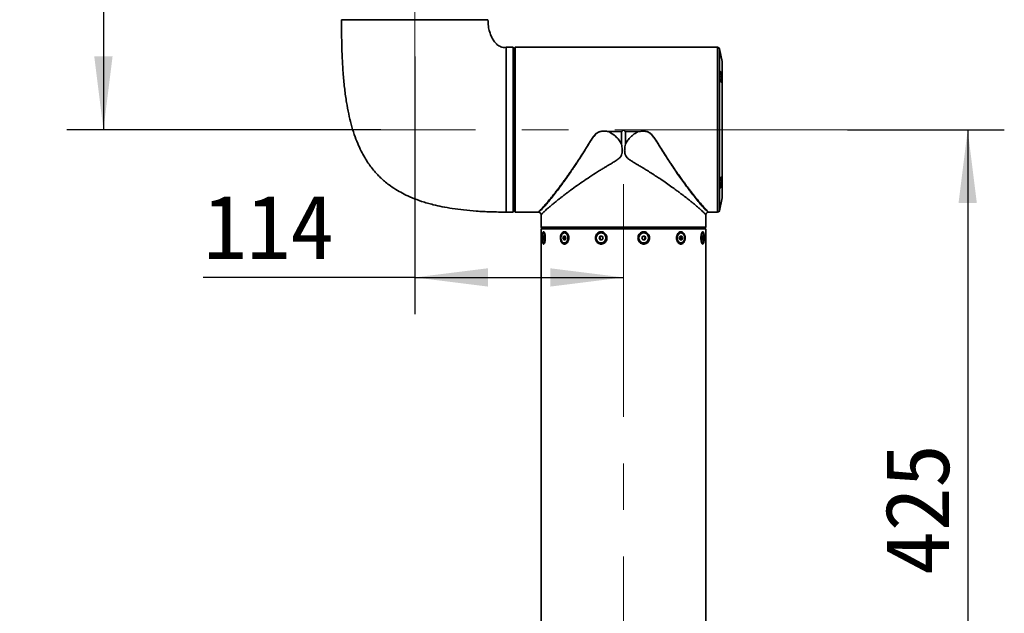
# Model space of a CAD drawing. Header units: millimetres. Extents: x -55 to 731, y 0 to 297.
# Tile 10 of 17: x 194 to 248, y 176 to 208. Entities that reach past the tile are written whole.
import ezdxf

# ---------------------------------------------------------------- set-up
doc = ezdxf.new("R2010")
doc.units = ezdxf.units.MM
doc.linetypes.add('CENTERX2', pattern=[20.32, 12.7, -2.54, 2.54, -2.54])
doc.layers.add('中心线层', color=6, linetype='CENTERX2', lineweight=25)
doc.layers.add('标注层', color=150, linetype='Continuous')
doc.styles.add('SLDTEXTSTYLE1', font='仿宋_GB2312')
doc.dimstyles.new('SLDDIMSTYLE1', dxfattribs={"dimtxt": 3.5, "dimasz": 4, "dimexe": 0, "dimexo": 0.0625, "dimgap": 0.875, "dimtad": 2, "dimlfac": 10, "dimrnd": 1e-09, "dimzin": 12, "dimdsep": 46, "dimtxsty": 'SLDTEXTSTYLE1', "dimsah": 1, "dimcen": 0.09, "dimadec": 0, "dimazin": 3, "dimtfac": 1, "dimtdec": 3, "dimtofl": 0, "dimtmove": 0, "dimatfit": 3, "dimfxl": 0, "dimfrac": 2, "dimtolj": 1, "dimtzin": 12, "dimarcsym": 0})

# ---------------------------------------------------------------- blocks, each defined once
blk = doc.blocks.new('_D_2')
at = {"layer": '标注层'}
for p, q in [((215.618, 206.287), (215.618, 192.221)), ((215.618, 194.221), (204.064, 194.221)), ((215.618, 194.221), (227.018, 194.221))]:
    blk.add_line(p, q, dxfattribs=at)
for points in [[(215.618, 194.221), (219.618, 193.721), (219.618, 194.721)], [(227.018, 194.221), (223.018, 194.721), (223.018, 193.721)]]:
    blk.add_solid(points, dxfattribs=at)
at = {"layer": '标注层', "insert": (204.064, 198.733), "char_height": 3.5, "attachment_point": 1, "style": 'SLDTEXTSTYLE1'}
blk.add_mtext('114', dxfattribs=at)
blk = doc.blocks.new('_D_3')
at = {"layer": '标注层'}
for p, q in [((239.25, 202.287), (247.818, 202.287)), ((245.818, 202.287), (245.818, 159.787)), ((239.25, 159.787), (247.818, 159.787))]:
    blk.add_line(p, q, dxfattribs=at)
for points in [[(245.818, 202.287), (245.318, 198.287), (246.318, 198.287)], [(245.818, 159.787), (246.318, 163.787), (245.318, 163.787)]]:
    blk.add_solid(points, dxfattribs=at)
at = {"layer": '标注层', "insert": (241.306, 177.982), "char_height": 3.5, "attachment_point": 1, "rotation": 90, "style": 'SLDTEXTSTYLE1'}
blk.add_mtext('425', dxfattribs=at)
blk = doc.blocks.new('_D_4')
at = {"layer": '标注层'}
for p, q in [((204.546, 241.787), (196.616, 241.787)), ((198.616, 241.787), (198.616, 202.287)), ((213.761, 202.287), (196.616, 202.287))]:
    blk.add_line(p, q, dxfattribs=at)
for points in [[(198.616, 241.787), (198.116, 237.787), (199.116, 237.787)], [(198.616, 202.287), (199.116, 206.287), (198.116, 206.287)]]:
    blk.add_solid(points, dxfattribs=at)
at = {"layer": '标注层', "insert": (194.104, 218.982), "char_height": 3.5, "attachment_point": 1, "rotation": 90, "style": 'SLDTEXTSTYLE1'}
blk.add_mtext('395', dxfattribs=at)

msp = doc.modelspace()

# ---------------------------------------------------------------- linework, layer by layer
at = {"color": 7, "linetype": 'Continuous', "lineweight": 35}
for p, q in [((211.6182, 208.2881), (211.6182, 208.2871)), ((211.6182, 208.2881), (219.6182, 208.2881)), ((211.6182, 208.2871), (219.6182, 208.2871)), ((219.6182, 208.2871), (219.6182, 208.2881)), ((220.6182, 206.786), (220.5982, 206.783)), ((220.9982, 206.786), (220.6182, 206.786)), ((220.9982, 197.7871), (220.9982, 206.786)), ((221.0282, 206.5871), (220.9982, 206.5871)), ((221.0282, 206.7162), (221.0282, 197.8579)), ((221.0982, 206.786), (221.0982, 197.7882)), ((221.0982, 206.786), (221.4282, 206.786)), ((232.1582, 206.7871), (221.4282, 206.7871)), ((221.4282, 206.7871), (221.4282, 206.786)), ((232.4147, 206.0027), (232.2558, 206.709)), ((232.4171, 198.5934), (232.4171, 205.9808)), ((226.9143, 202.1821), (226.2117, 202.1821)), ((226.2119, 202.1843), (226.9154, 202.1843)), ((226.9143, 201.4995), (226.9143, 202.1821)), ((227.1211, 202.1843), (227.8245, 202.1843)), ((227.1222, 202.1821), (227.1222, 201.4995)), ((227.8247, 202.1821), (227.1222, 202.1821)), ((232.2558, 197.8651), (232.4147, 198.5714)), ((220.9982, 197.9871), (221.0282, 197.9871)), ((220.6182, 197.7871), (220.9982, 197.7871)), ((221.4282, 197.7882), (221.0982, 197.7882)), ((221.4282, 197.7882), (221.4282, 197.7871)), ((221.4282, 197.7871), (222.3758, 197.7871)), ((222.5182, 197.6364), (222.5182, 196.9571)), ((231.5182, 197.3071), (231.5182, 197.6364)), ((231.6607, 197.7871), (232.1582, 197.7871)), ((222.5182, 196.9571), (222.5682, 196.9071)), ((222.5182, 196.9571), (231.5171, 196.9571)), ((222.5182, 196.8771), (222.5182, 165.1971)), ((231.5182, 196.8771), (222.5182, 196.8771)), ((231.4672, 196.9071), (222.5682, 196.9071)), ((222.9182, 196.9071), (222.9182, 196.8771)), ((231.1182, 196.8771), (231.1182, 196.9071)), ((231.4982, 196.9382), (231.4672, 196.9071)), ((231.5171, 197.3071), (231.5182, 197.3071)), ((231.5171, 197.3071), (231.5171, 196.9571)), ((231.5182, 165.1971), (231.5182, 196.8771)), ((222.6429, 196.4771), (222.6286, 196.3771)), ((222.6286, 196.3771), (222.6429, 196.2771)), ((222.6286, 196.3771), (222.6856, 196.3771)), ((222.6713, 196.4771), (222.6429, 196.4771)), ((222.7143, 196.6541), (222.6571, 196.6541)), ((222.6856, 196.3771), (222.6713, 196.4771)), ((222.6713, 196.2771), (222.6856, 196.3771)), ((223.7557, 196.4771), (223.7154, 196.3771)), ((223.7154, 196.3771), (223.7557, 196.2771)), ((223.7154, 196.3771), (223.7942, 196.3771)), ((223.8363, 196.4771), (223.7557, 196.4771)), ((223.7942, 196.3771), (223.8143, 196.4271)), ((223.8143, 196.3271), (223.7942, 196.3771)), ((223.8383, 196.6541), (223.796, 196.6541)), ((223.8143, 196.4271), (223.8345, 196.4771)), ((223.8345, 196.2771), (223.8143, 196.3271)), ((223.8766, 196.3771), (223.8363, 196.4771)), ((223.8363, 196.2771), (223.8766, 196.3771)), ((225.7428, 196.4771), (225.6872, 196.3771)), ((225.6872, 196.3771), (225.7428, 196.2771)), ((225.6872, 196.3771), (225.717, 196.3771)), ((225.717, 196.3771), (225.7448, 196.4271)), ((225.7448, 196.3271), (225.717, 196.3771)), ((225.8539, 196.4771), (225.7428, 196.4771)), ((225.7448, 196.4271), (225.7726, 196.4771)), ((225.7726, 196.2771), (225.7448, 196.3271)), ((225.8143, 196.6541), (225.7983, 196.6541)), ((225.9095, 196.3771), (225.8539, 196.4771)), ((225.8539, 196.2771), (225.9095, 196.3771)), ((226.081, 196.3771), (226.1137, 196.3771)), ((227.8103, 196.3771), (227.8445, 196.3771)), ((228.0716, 196.4771), (228.0156, 196.3771)), ((228.0156, 196.3771), (228.0716, 196.2771)), ((228.1835, 196.4771), (228.0716, 196.4771)), ((228.1275, 196.6541), (228.113, 196.6541)), ((228.1564, 196.4771), (228.1843, 196.4271)), ((228.1843, 196.3271), (228.1564, 196.2771)), ((228.2394, 196.3771), (228.1835, 196.4771)), ((228.1835, 196.2771), (228.2394, 196.3771)), ((228.1843, 196.4271), (228.2123, 196.3771)), ((228.2123, 196.3771), (228.1843, 196.3271)), ((228.2123, 196.3771), (228.2394, 196.3771)), ((230.1181, 196.4771), (230.0768, 196.3771)), ((230.0768, 196.3771), (230.1181, 196.2771)), ((230.2008, 196.4771), (230.1181, 196.4771)), ((230.1595, 196.6541), (230.1183, 196.6541)), ((230.124, 196.4771), (230.1447, 196.4271)), ((230.1447, 196.3271), (230.124, 196.2771)), ((230.1447, 196.4271), (230.1654, 196.3771)), ((230.1654, 196.3771), (230.1447, 196.3271)), ((230.1654, 196.3771), (230.2422, 196.3771)), ((230.2422, 196.3771), (230.2008, 196.4771)), ((230.2008, 196.2771), (230.2422, 196.3771)), ((231.3497, 196.6541), (231.2929, 196.6541)), ((231.3341, 196.4771), (231.3184, 196.3771)), ((231.3184, 196.3771), (231.3341, 196.2771)), ((231.3184, 196.3771), (231.381, 196.3771)), ((231.3654, 196.4771), (231.3341, 196.4771)), ((231.381, 196.3771), (231.3654, 196.4771)), ((231.3654, 196.2771), (231.381, 196.3771)), ((222.6429, 196.2771), (222.6713, 196.2771)), ((222.6571, 196.1001), (222.7143, 196.1001)), ((223.7557, 196.2771), (223.8363, 196.2771)), ((223.796, 196.1001), (223.8383, 196.1001)), ((225.7428, 196.2771), (225.8539, 196.2771)), ((225.7983, 196.1001), (225.8143, 196.1001)), ((228.0716, 196.2771), (228.1835, 196.2771)), ((228.113, 196.1001), (228.1275, 196.1001)), ((230.1181, 196.2771), (230.2008, 196.2771)), ((230.1183, 196.1001), (230.1595, 196.1001)), ((231.2929, 196.1001), (231.3497, 196.1001)), ((231.3341, 196.2771), (231.3654, 196.2771))]:
    msp.add_line(p, q, dxfattribs=at)
at = {"color": 8, "linetype": 'Continuous', "lineweight": 35}
for p, q in [((232.1582, 197.7871), (232.1582, 206.7871)), ((232.2558, 206.709), (232.2558, 205.4139)), ((232.4147, 204.9145), (232.4147, 206.0027)), ((232.2558, 205.4139), (232.2558, 197.8651)), ((232.4147, 198.5714), (232.4147, 204.9145)), ((225.4894, 196.3771), (225.5317, 196.3771)), ((228.396, 196.3771), (228.4389, 196.3771))]:
    msp.add_line(p, q, dxfattribs=at)
at = {"color": 7, "linetype": 'Continuous', "lineweight": 35, "flags": 128}
for points in [[(221.0794, 206.7671), (221.0805, 206.7682), (221.0982, 206.786)], [(221.0982, 197.7882), (221.0805, 197.806), (221.0794, 197.8071)], [(222.5888, 196.3771), (222.5934, 196.4772), (222.6066, 196.5637), (222.6267, 196.625), (222.6508, 196.6529), (222.6758, 196.6435), (222.6982, 196.5981), (222.7152, 196.5229), (222.7242, 196.428), (222.7242, 196.3262), (222.7152, 196.2313), (222.6982, 196.156), (222.6758, 196.1107), (222.6508, 196.1013), (222.6267, 196.1291), (222.6066, 196.1905), (222.5934, 196.277), (222.5888, 196.3771)], [(223.6027, 196.3771), (223.6157, 196.4772), (223.6531, 196.5637), (223.7098, 196.625), (223.7782, 196.6529), (223.8489, 196.6435), (223.9126, 196.5981), (223.9604, 196.5229), (223.9861, 196.428), (223.9861, 196.3262), (223.9604, 196.2313), (223.9126, 196.156), (223.8489, 196.1107), (223.7782, 196.1013), (223.7098, 196.1291), (223.6531, 196.1905), (223.6157, 196.277), (223.6027, 196.3771)], [(225.5317, 196.3771), (225.5497, 196.4772), (225.6013, 196.5637), (225.6795, 196.625), (225.7737, 196.6529), (225.8713, 196.6435), (225.959, 196.5981), (226.025, 196.5229), (226.0604, 196.428), (226.0604, 196.3262), (226.025, 196.2313), (225.959, 196.156), (225.8713, 196.1107), (225.7737, 196.1013), (225.6795, 196.1291), (225.6013, 196.1905), (225.5497, 196.277), (225.5317, 196.3771)], [(227.8591, 196.3771), (227.8772, 196.4772), (227.9291, 196.5637), (228.0079, 196.625), (228.1028, 196.6529), (228.201, 196.6435), (228.2893, 196.5981), (228.3558, 196.5229), (228.3914, 196.428), (228.3914, 196.3262), (228.3558, 196.2313), (228.2893, 196.156), (228.201, 196.1107), (228.1028, 196.1013), (228.0079, 196.1291), (227.9291, 196.1905), (227.8772, 196.277), (227.8591, 196.3771)], [(230.1183, 196.6541), (230.064, 196.6435), (229.9988, 196.5981), (229.9497, 196.5229), (229.9233, 196.428), (229.9233, 196.3262), (229.9497, 196.2313), (229.9988, 196.156), (230.064, 196.1107), (230.1183, 196.1001)], [(229.9611, 196.3771), (229.9745, 196.4772), (230.0129, 196.5637), (230.0711, 196.625), (230.1412, 196.6529), (230.2138, 196.6435), (230.279, 196.5981), (230.3281, 196.5229), (230.3544, 196.428), (230.3544, 196.3262), (230.3281, 196.2313), (230.279, 196.156), (230.2138, 196.1107), (230.1412, 196.1013), (230.0711, 196.1291), (230.0129, 196.1905), (229.9745, 196.277), (229.9611, 196.3771)], [(231.2746, 196.3771), (231.2797, 196.4772), (231.2942, 196.5637), (231.3163, 196.625), (231.3428, 196.6529), (231.3703, 196.6435), (231.395, 196.5981), (231.4136, 196.5229), (231.4235, 196.428), (231.4235, 196.3262), (231.4136, 196.2313), (231.395, 196.156), (231.3703, 196.1107), (231.3428, 196.1013), (231.3163, 196.1291), (231.2942, 196.1905), (231.2797, 196.277), (231.2746, 196.3771)]]:
    msp.add_lwpolyline(points, dxfattribs=at)
at = {"color": 7, "linetype": 'Continuous', "lineweight": 35}
for centre, radius, start, end in [((232.1582, 206.6871), 0.1, 12.68038, 90), ((232.3171, 205.9808), 0.1, 0, 12.68038), ((232.3171, 198.5934), 0.1, 347.31962, 0), ((232.1582, 197.8871), 0.1, 270, 347.31962), ((223.9425, 196.3771), 0.1375, 158.6846, 201.3154), ((223.8971, 196.3965), 0.0882, 129.23709, 159.70062), ((223.8982, 196.3585), 0.0895, 200.52953, 230.53276), ((223.8065, 196.4361), 0.2202, 0.6913, 81.71715), ((223.799, 196.3246), 0.2279, 279.91729, 357.67426), ((225.8352, 196.3771), 0.1033, 151.0497, 208.9503), ((225.8289, 196.3814), 0.0957, 90.43357, 151.48054), ((225.8289, 196.3728), 0.0957, 208.51946, 269.56643), ((225.8091, 196.3822), 0.272, 358.92767, 88.88736), ((225.8091, 196.372), 0.272, 271.11265, 1.07354), ((225.8281, 196.384), 0.0931, 72.3395, 89.97024), ((228.1173, 196.3813), 0.2728, 90.91052, 180.88408), ((228.1173, 196.3729), 0.2728, 179.1147, 269.08947), ((228.1005, 196.3826), 0.0945, 90.03964, 109.82043), ((228.1005, 196.3716), 0.0945, 250.17957, 269.96036), ((228.0998, 196.3807), 0.0964, 28.78269, 89.6471), ((228.0998, 196.3735), 0.0964, 270.3529, 331.21731), ((228.0946, 196.3771), 0.1027, 330.86284, 29.13716), ((230.0624, 196.3956), 0.0882, 20.95613, 54.16886), ((230.0634, 196.3578), 0.0869, 305.59198, 339.28302), ((230.02, 196.3771), 0.1344, 338.15355, 21.84645), ((225.8281, 196.3702), 0.0931, 270.02976, 287.6605)]:
    msp.add_arc(centre, radius, start, end, dxfattribs=at)
for points, knots in [([(211.6182, 208.2871), (211.6197, 207.9177), (211.6225, 207.216), (211.6545, 206.2164), (211.7084, 205.3201), (211.7853, 204.5187), (211.8833, 203.8045), (212.0004, 203.1702), (212.1402, 202.5828), (212.3029, 202.0432), (212.488, 201.5525), (212.6799, 201.1345), (212.8741, 200.7784), (213.0685, 200.4724), (213.2625, 200.2069), (213.4539, 199.976), (213.6397, 199.7766), (213.8262, 199.5965), (214.0413, 199.409), (214.3213, 199.1935), (214.6591, 198.9725), (215.0509, 198.7571), (215.4917, 198.555), (216.0243, 198.3577), (216.5771, 198.1991), (217.1365, 198.0738), (217.6893, 197.9767), (218.3097, 197.8958), (219.0048, 197.8345), (219.7826, 197.7943), (220.3297, 197.7896), (220.6182, 197.7871)], [0, 0, 0, 0, 0.06755957, 0.1283294, 0.18287913, 0.23176779, 0.27553312, 0.31468496, 0.34970107, 0.38590377, 0.4176836, 0.44555678, 0.46994601, 0.49181923, 0.51180628, 0.53004631, 0.54663636, 0.56163579, 0.57744595, 0.59879075, 0.62620313, 0.65119011, 0.68050095, 0.71480704, 0.75498477, 0.78556887, 0.81962992, 0.85759899, 0.89995574, 0.94722944, 1, 1, 1, 1]), ([(220.6182, 206.7871), (220.5621, 206.7821), (220.4583, 206.7728), (220.2785, 206.8191), (220.1161, 206.9221), (219.9875, 207.062), (219.8881, 207.2071), (219.7942, 207.3871), (219.7034, 207.6343), (219.6294, 207.9422), (219.6221, 208.169), (219.6182, 208.2871)], [0, 0, 0, 0, 0.0831844, 0.1536574, 0.2714702, 0.3631075, 0.4344406, 0.5322707, 0.6638045, 0.824869, 1, 1, 1, 1]), ([(220.6182, 197.7871), (220.6182, 197.7945), (220.6182, 197.8094), (220.6182, 197.9289), (220.6182, 198.1175), (220.6182, 198.3789), (220.6182, 198.7068), (220.6182, 199.096), (220.6182, 199.5398), (220.6182, 200.0307), (220.6182, 200.5601), (220.6182, 201.1191), (220.6182, 201.698), (220.6182, 202.2871), (220.6182, 202.8761), (220.6182, 203.4551), (220.6182, 204.0141), (220.6182, 204.5435), (220.6182, 205.0344), (220.6182, 205.4782), (220.6182, 205.8674), (220.6182, 206.1953), (220.6182, 206.4517), (220.6182, 206.6352), (220.6182, 206.7537), (220.6182, 206.7752), (220.6182, 206.786)], [0, 0, 0, 0, 0.0419646, 0.0839292, 0.1258939, 0.1678586, 0.2098231, 0.2517877, 0.2937526, 0.3357171, 0.3776817, 0.4196462, 0.4616108, 0.5035755, 0.5455401, 0.5875048, 0.6294692, 0.6714338, 0.7133988, 0.7553633, 0.7973279, 0.8392924, 0.8812571, 0.9208381, 0.9604191, 1, 1, 1, 1]), ([(221.0282, 206.7162), (221.0398, 206.7277), (221.0565, 206.7442), (221.0739, 206.7617), (221.0794, 206.7671)], [0, 0, 0, 0, 0.6883007, 1, 1, 1, 1]), ([(232.2773, 205.1775), (232.2723, 205.2131), (232.2624, 205.2844), (232.2558, 205.3811), (232.2562, 205.4558), (232.264, 205.5006), (232.2783, 205.5114), (232.2981, 205.4867), (232.3217, 205.4281), (232.3467, 205.3407), (232.37, 205.2345), (232.3884, 205.1226), (232.3993, 205.0194), (232.4014, 204.9368), (232.3948, 204.8824), (232.3807, 204.8607), (232.3607, 204.8739), (232.3368, 204.9222), (232.312, 205.0017), (232.2915, 205.0922), (232.2813, 205.1534), (232.2773, 205.1775)], [0, 0, 0, 0, 0.0528432, 0.1057176, 0.1579593, 0.2098864, 0.2621738, 0.3153696, 0.369721, 0.4250522, 0.480724, 0.5358354, 0.589628, 0.6419972, 0.6935806, 0.7454067, 0.7983368, 0.8526799, 0.9080826, 0.9637378, 1, 1, 1, 1]), ([(222.6883, 198.1252), (222.7291, 198.1722), (222.813, 198.2692), (222.9638, 198.4492), (223.1368, 198.6619), (223.298, 198.8659), (223.4378, 199.0465), (223.5494, 199.1931), (223.6642, 199.3462), (223.7787, 199.5012), (223.8935, 199.6591), (224.0137, 199.827), (224.1346, 199.9989), (224.264, 200.1857), (224.4092, 200.3995), (224.5625, 200.6303), (224.7098, 200.8569), (224.8572, 201.0872), (225, 201.3166), (225.1336, 201.5314), (225.2387, 201.6967), (225.3415, 201.8509), (225.4561, 202.0026), (225.5815, 202.1174), (225.7003, 202.1747), (225.8231, 202.2067), (225.9968, 202.2134), (226.1348, 202.1947), (226.2119, 202.1843)], [0, 0, 0, 0, 0.0566546, 0.116795, 0.1805227, 0.2479211, 0.2822144, 0.3179414, 0.3551062, 0.3900447, 0.4235398, 0.4595251, 0.4980018, 0.5311998, 0.5737635, 0.6256924, 0.6655005, 0.7027305, 0.7547519, 0.7915641, 0.8197646, 0.8449217, 0.8765603, 0.9067969, 0.9213297, 0.9363978, 0.9644848, 1, 1, 1, 1]), ([(226.9154, 202.1843), (226.9346, 202.2035), (226.9689, 202.2378), (227.0032, 202.272), (227.0182, 202.2871)], [0, 0, 0, 0, 0.5611379, 1, 1, 1, 1]), ([(227.0182, 202.2871), (227.0374, 202.2679), (227.0717, 202.2337), (227.1059, 202.1994), (227.1211, 202.1843)], [0, 0, 0, 0, 0.5588596, 1, 1, 1, 1]), ([(227.823, 202.1807), (227.895, 202.1911), (228.039, 202.2118), (228.223, 202.2066), (228.3629, 202.1644), (228.4888, 202.0916), (228.663, 201.9082), (228.8527, 201.6082), (229.1447, 201.133), (229.5089, 200.5562), (229.9446, 199.9089), (230.3656, 199.3173), (230.7164, 198.8507), (230.9938, 198.4987), (231.209, 198.2358), (231.3246, 198.105), (231.3823, 198.0398)], [0, 0, 0, 0, 0.0322089, 0.0643414, 0.0803419, 0.0963668, 0.1281259, 0.1909075, 0.2537192, 0.3780974, 0.5025961, 0.627417, 0.7510661, 0.8342544, 0.9173277, 1, 1, 1, 1]), ([(227.8245, 202.1843), (227.8778, 202.1919), (227.9767, 202.206), (228.1159, 202.2111), (228.2361, 202.2014), (228.3408, 202.1734), (228.4215, 202.133), (228.4844, 202.0873), (228.5356, 202.0416), (228.5984, 201.9752), (228.6757, 201.8761), (228.7631, 201.7498), (228.8488, 201.6172), (228.9344, 201.4808), (229.0423, 201.307), (229.1753, 201.0942), (229.3272, 200.8559), (229.4817, 200.6184), (229.6323, 200.3923), (229.7719, 200.1866), (229.912, 199.9844), (230.0557, 199.7805), (230.2059, 199.5715), (230.3456, 199.3813), (230.4745, 199.209), (230.5929, 199.0539), (230.758, 198.8406), (230.9575, 198.5893), (231.176, 198.3244), (231.2923, 198.1898), (231.3481, 198.1252)], [0, 0, 0, 0, 0.0245529, 0.0456358, 0.0634931, 0.0794094, 0.0948532, 0.1044173, 0.1148348, 0.1261953, 0.1461715, 0.1722556, 0.1965978, 0.2187606, 0.2465103, 0.2913611, 0.3357772, 0.3797606, 0.4266771, 0.4676034, 0.502539, 0.5503479, 0.5956302, 0.638389, 0.6786292, 0.7163552, 0.7515732, 0.840721, 0.9234569, 1, 1, 1, 1]), ([(226.9143, 201.4995), (226.8669, 201.5784), (226.7721, 201.7366), (226.5453, 201.9819), (226.3396, 202.1051), (226.2135, 202.1806)], [0, 0, 0, 0, 0.2783865, 0.5573997, 1, 1, 1, 1]), ([(226.9143, 202.1821), (226.9144, 202.1825), (226.9145, 202.1832), (226.915, 202.1838), (226.9152, 202.184)], [0, 0, 0, 0, 0.5596913, 1, 1, 1, 1]), ([(226.9152, 202.184), (226.9152, 202.1841), (226.9153, 202.1842), (226.9154, 202.1842), (226.9154, 202.1843)], [0, 0, 0, 0, 0.5629128, 1, 1, 1, 1]), ([(227.1211, 202.1843), (227.1211, 202.1842), (227.1212, 202.1841), (227.1213, 202.1841), (227.1213, 202.184)], [0, 0, 0, 0, 0.56129073, 1, 1, 1, 1]), ([(227.1213, 202.184), (227.1216, 202.1837), (227.122, 202.1831), (227.1221, 202.1824), (227.1222, 202.1821)], [0, 0, 0, 0, 0.5619186, 1, 1, 1, 1]), ([(227.1222, 201.4995), (227.1642, 201.5707), (227.2483, 201.7131), (227.415, 201.8981), (227.605, 202.06), (227.7503, 202.1404), (227.823, 202.1806)], [0, 0, 0, 0, 0.2493791, 0.4990673, 0.7492144, 1, 1, 1, 1]), ([(227.823, 202.1806), (227.8234, 202.1809), (227.824, 202.1812), (227.8245, 202.1817), (227.8247, 202.182), (227.8247, 202.1821)], [0, 0, 0, 0, 0.6124768, 0.8288315, 1, 1, 1, 1]), ([(227.8245, 202.1843), (227.8246, 202.1839), (227.8246, 202.1831), (227.8247, 202.1824), (227.8247, 202.1821)], [0, 0, 0, 0, 0.5598137, 1, 1, 1, 1]), ([(226.9143, 201.4995), (226.9307, 201.3999), (226.9516, 201.2731), (226.9532, 201.1202), (226.9483, 201.0463), (226.934, 200.9577), (226.9022, 200.8753), (226.8535, 200.802), (226.7703, 200.7079), (226.6173, 200.6008), (226.4092, 200.4729), (226.2211, 200.3617), (226.0506, 200.2611), (225.8891, 200.163), (225.6305, 200.003), (225.2868, 199.7844), (224.8806, 199.5122), (224.494, 199.2429), (224.185, 199.0218), (223.9493, 198.8473), (223.7796, 198.7195), (223.6253, 198.601), (223.4599, 198.4719), (223.2886, 198.3353), (223.1179, 198.1955), (222.9399, 198.0454), (222.7701, 197.8966), (222.6428, 197.7752), (222.5664, 197.6974), (222.5255, 197.6484), (222.5207, 197.6403), (222.5184, 197.6364)], [0, 0, 0, 0, 0.0359376, 0.0457391, 0.0545181, 0.0623428, 0.0777089, 0.0855454, 0.093674, 0.122422, 0.1516317, 0.1814459, 0.2010605, 0.2233732, 0.2502545, 0.312615, 0.3750758, 0.437702, 0.5001472, 0.5338346, 0.5659762, 0.5965779, 0.6256472, 0.6692723, 0.7109975, 0.7508647, 0.8147886, 0.8758323, 0.9170684, 0.9608067, 1, 1, 1, 1]), ([(231.518, 197.6364), (231.5158, 197.6403), (231.511, 197.6484), (231.4701, 197.6975), (231.4045, 197.7641), (231.3161, 197.8497), (231.204, 197.9512), (231.0818, 198.0576), (230.9572, 198.163), (230.8362, 198.2631), (230.7013, 198.3725), (230.5684, 198.4781), (230.4408, 198.578), (230.3209, 198.6704), (230.1914, 198.7689), (230.0519, 198.8735), (229.8769, 199.0026), (229.6534, 199.1646), (229.3718, 199.363), (229.1268, 199.5309), (228.9384, 199.6567), (228.8183, 199.7359), (228.6966, 199.8152), (228.5735, 199.8947), (228.4491, 199.9741), (228.3327, 200.0481), (228.2092, 200.125), (228.063, 200.214), (227.8998, 200.312), (227.7351, 200.4099), (227.5848, 200.4982), (227.457, 200.5781), (227.3559, 200.646), (227.286, 200.6992), (227.2124, 200.7644), (227.1559, 200.8369), (227.1181, 200.9164), (227.0842, 201.0287), (227.0783, 201.2279), (227.1061, 201.4001), (227.1222, 201.4995)], [0, 0, 0, 0, 0.0392076, 0.0829349, 0.1241522, 0.1645444, 0.206185, 0.2491581, 0.2788815, 0.309647, 0.341473, 0.3743761, 0.3975041, 0.4216134, 0.4467085, 0.4727928, 0.4998686, 0.5415465, 0.5892015, 0.6399083, 0.6582058, 0.6765093, 0.6948195, 0.7131358, 0.731458, 0.7497868, 0.7640973, 0.7849465, 0.8123336, 0.8332372, 0.8541314, 0.8750215, 0.8872419, 0.8976842, 0.9063988, 0.9223202, 0.9300158, 0.937731, 0.9640593, 1, 1, 1, 1]), ([(232.2773, 199.3966), (232.2835, 199.433), (232.296, 199.5058), (232.3199, 199.6005), (232.3448, 199.6714), (232.3684, 199.7095), (232.3872, 199.7096), (232.3988, 199.6724), (232.4015, 199.6039), (232.3956, 199.513), (232.382, 199.4092), (232.3624, 199.3023), (232.3387, 199.2031), (232.3138, 199.1236), (232.2907, 199.0744), (232.272, 199.0622), (232.2598, 199.0881), (232.255, 199.1475), (232.2579, 199.2327), (232.2662, 199.3203), (232.2743, 199.3759), (232.2773, 199.3966)], [0, 0, 0, 0, 0.05454606, 0.10905748, 0.16433134, 0.22001183, 0.27519767, 0.32910732, 0.38157061, 0.43318299, 0.48495692, 0.53778693, 0.59203027, 0.64738134, 0.70304939, 0.75816008, 0.81215561, 0.86499041, 0.91707078, 0.96904026, 1, 1, 1, 1]), ([(222.3758, 197.7871), (222.3779, 197.7889), (222.3823, 197.7927), (222.4135, 197.8234), (222.4676, 197.8801), (222.5545, 197.9733), (222.643, 198.0737), (222.6883, 198.1252)], [0, 0, 0, 0, 0.164296, 0.334233, 0.5035343, 0.7452682, 1, 1, 1, 1]), ([(231.3481, 198.1252), (231.3792, 198.0898), (231.4402, 198.0204), (231.5148, 197.9382), (231.5866, 197.8611), (231.6459, 197.8001), (231.6558, 197.7914), (231.6607, 197.7871)], [0, 0, 0, 0, 0.1712642, 0.3365968, 0.4963327, 0.7494511, 1, 1, 1, 1]), ([(231.3823, 198.0398), (231.3787, 198.0489), (231.373, 198.0632), (231.3615, 198.0917), (231.3538, 198.111), (231.3482, 198.1252)], [0, 0, 0, 0, 0.3195909, 0.5000021, 1, 1, 1, 1]), ([(221.0794, 197.8071), (221.0637, 197.8227), (221.0462, 197.8402), (221.03, 197.8562), (221.0282, 197.8579)], [0, 0, 0, 0, 0.8928289, 1, 1, 1, 1]), ([(222.3758, 197.7871), (222.378, 197.787), (222.3823, 197.787), (222.3866, 197.7865), (222.3888, 197.7862)], [0, 0, 0, 0, 0.5000161, 1, 1, 1, 1]), ([(222.3872, 197.7864), (222.4052, 197.7821), (222.4407, 197.7736), (222.4831, 197.7376), (222.5128, 197.6903), (222.5165, 197.6535), (222.5183, 197.6347)], [0, 0, 0, 0, 0.2510194, 0.4968837, 0.7439242, 1, 1, 1, 1]), ([(231.5181, 197.6347), (231.52, 197.6534), (231.5236, 197.6902), (231.5533, 197.7376), (231.5956, 197.7735), (231.6311, 197.7821), (231.6491, 197.7864)], [0, 0, 0, 0, 0.2561006, 0.5031503, 0.749004, 1, 1, 1, 1]), ([(231.5171, 196.9571), (231.5146, 196.9546), (231.5083, 196.9483), (231.502, 196.942), (231.4982, 196.9382)], [0, 0, 0, 0, 0.4006395, 1, 1, 1, 1]), ([(222.5885, 196.3771), (222.589, 196.4091), (222.59, 196.4801), (222.599, 196.5803), (222.6151, 196.6619), (222.6374, 196.7091), (222.6638, 196.7179), (222.6913, 196.6902), (222.717, 196.6297), (222.7374, 196.5418), (222.7469, 196.4524), (222.7492, 196.364), (222.7453, 196.2741), (222.7303, 196.1739), (222.7058, 196.0923), (222.6774, 196.0451), (222.6498, 196.0362), (222.626, 196.064), (222.6074, 196.1244), (222.5947, 196.2124), (222.5891, 196.3018), (222.5887, 196.3582), (222.5885, 196.3771)], [0, 0, 0, 0, 0.0464221, 0.1026922, 0.1581359, 0.2118619, 0.263701, 0.3144917, 0.3656079, 0.4181712, 0.4725606, 0.4999981, 0.546423, 0.6026931, 0.6581368, 0.7118616, 0.763701, 0.8144923, 0.8656069, 0.9181703, 0.9725596, 1, 1, 1, 1]), ([(223.578, 196.3771), (223.5797, 196.4091), (223.5834, 196.4801), (223.6158, 196.5803), (223.67, 196.6619), (223.7396, 196.7091), (223.8156, 196.7179), (223.8897, 196.6902), (223.955, 196.6297), (224.0048, 196.5418), (224.0273, 196.4524), (224.0327, 196.364), (224.0234, 196.2741), (223.9876, 196.1739), (223.9269, 196.0923), (223.8528, 196.0451), (223.776, 196.0362), (223.7046, 196.064), (223.6445, 196.1244), (223.6007, 196.2124), (223.5804, 196.3018), (223.5786, 196.3582), (223.578, 196.3771)], [0, 0, 0, 0, 0.0464221, 0.1026922, 0.1581358, 0.2118618, 0.263701, 0.3144917, 0.3656079, 0.4181713, 0.4725606, 0.4999981, 0.546423, 0.6026931, 0.6581367, 0.7118615, 0.7637008, 0.8144924, 0.8656069, 0.9181703, 0.9725596, 1, 1, 1, 1]), ([(225.4894, 196.3771), (225.4918, 196.4091), (225.4972, 196.4801), (225.5443, 196.5803), (225.6221, 196.6619), (225.7204, 196.7091), (225.8256, 196.7179), (225.9264, 196.6902), (226.0139, 196.6297), (226.0793, 196.5418), (226.11, 196.4524), (226.1128, 196.396), (226.1137, 196.3771)], [0, 0, 0, 0, 0.09284453, 0.20538496, 0.31627307, 0.42372504, 0.52740369, 0.62898582, 0.73121854, 0.83634583, 0.94512483, 1, 1, 1, 1]), ([(226.1137, 196.3771), (226.1111, 196.345), (226.1055, 196.2741), (226.0566, 196.1739), (225.9764, 196.0923), (225.8764, 196.0451), (225.7709, 196.0362), (225.6711, 196.064), (225.5856, 196.1244), (225.5224, 196.2124), (225.4928, 196.3018), (225.4902, 196.3582), (225.4894, 196.3771)], [0, 0, 0, 0, 0.0928495, 0.2053893, 0.3162759, 0.4237256, 0.5274042, 0.6289862, 0.7312148, 0.8363414, 0.9451195, 1, 1, 1, 1]), ([(227.8103, 196.3771), (227.8129, 196.4091), (227.8186, 196.4801), (227.8677, 196.5803), (227.9483, 196.6619), (228.0489, 196.7091), (228.1551, 196.7179), (228.2556, 196.6902), (228.3418, 196.6297), (228.4056, 196.5418), (228.4354, 196.4524), (228.438, 196.396), (228.4389, 196.3771)], [0, 0, 0, 0, 0.0928445, 0.2053852, 0.3162731, 0.4237253, 0.5274048, 0.6289853, 0.7312186, 0.8363454, 0.9451248, 1, 1, 1, 1]), ([(228.4389, 196.3771), (228.4365, 196.345), (228.431, 196.2741), (228.3835, 196.1739), (228.305, 196.0923), (228.206, 196.0451), (228.1001, 196.0362), (227.9986, 196.064), (227.9106, 196.1244), (227.8449, 196.2124), (227.814, 196.3018), (227.8113, 196.3582), (227.8103, 196.3771)], [0, 0, 0, 0, 0.0928494, 0.2053892, 0.316277, 0.423726, 0.5274036, 0.6289861, 0.7312147, 0.8363413, 0.9451195, 1, 1, 1, 1]), ([(230.3835, 196.3771), (230.3818, 196.345), (230.378, 196.2741), (230.3447, 196.1739), (230.2889, 196.0923), (230.2173, 196.0451), (230.1394, 196.0362), (230.0634, 196.064), (229.9965, 196.1244), (229.9457, 196.2124), (229.9226, 196.3018), (229.9171, 196.3901), (229.9266, 196.4801), (229.9632, 196.5802), (230.0254, 196.6619), (230.1012, 196.7091), (230.18, 196.7179), (230.2533, 196.6902), (230.3151, 196.6297), (230.3602, 196.5418), (230.3811, 196.4524), (230.3829, 196.396), (230.3835, 196.3771)], [0, 0, 0, 0, 0.0464249, 0.1026952, 0.1581387, 0.2118639, 0.263703, 0.3144942, 0.3656089, 0.4181723, 0.4725617, 0.500002, 0.5464241, 0.6026943, 0.6581379, 0.7118639, 0.7637028, 0.8144935, 0.8656097, 0.9181733, 0.9725625, 1, 1, 1, 1]), ([(231.2506, 196.3771), (231.2514, 196.4091), (231.2534, 196.4801), (231.2702, 196.5803), (231.2965, 196.6619), (231.3275, 196.7091), (231.3578, 196.7179), (231.3841, 196.6902), (231.405, 196.6297), (231.4193, 196.5418), (231.4256, 196.4524), (231.4262, 196.396), (231.4264, 196.3771)], [0, 0, 0, 0, 0.09284449, 0.20538514, 0.31627305, 0.4237255, 0.52740409, 0.62898565, 0.73121853, 0.83634578, 0.94512482, 1, 1, 1, 1]), ([(231.4264, 196.3771), (231.4259, 196.345), (231.4247, 196.2741), (231.4145, 196.1739), (231.3963, 196.0923), (231.3714, 196.0451), (231.3424, 196.0362), (231.3122, 196.064), (231.2843, 196.1244), (231.2624, 196.2124), (231.2518, 196.3018), (231.2509, 196.3582), (231.2506, 196.3771)], [0, 0, 0, 0, 0.0928495, 0.2053893, 0.3162763, 0.4237255, 0.5274038, 0.6289862, 0.7312149, 0.8363413, 0.9451195, 1, 1, 1, 1])]:
    msp.add_open_spline(points, degree=3, knots=knots, dxfattribs=at)
at = {"color": 8, "linetype": 'Continuous', "lineweight": 35}
for points, knots in [([(226.2135, 202.1807), (226.1248, 202.1933), (225.9918, 202.2122), (225.8128, 202.2033), (225.682, 202.1702), (225.5657, 202.102), (225.4376, 201.9803), (225.2576, 201.7321), (225.0337, 201.3633), (224.7364, 200.8837), (224.4078, 200.377), (224.0531, 199.8549), (223.7372, 199.4108), (223.4633, 199.0406), (223.2303, 198.736), (223.0142, 198.4634), (222.8201, 198.2283), (222.654, 198.0368), (222.5159, 197.8935), (222.4267, 197.8113), (222.3766, 197.7772), (222.3894, 197.7867), (222.3898, 197.787)], [0, 0, 0, 0, 0.0321061, 0.048176, 0.0641446, 0.080106, 0.0960247, 0.1274112, 0.190094, 0.2523958, 0.3349747, 0.4179716, 0.501033, 0.5627637, 0.6245392, 0.6869078, 0.7490067, 0.8108704, 0.8732873, 0.9358025, 0.9983105, 1, 1, 1, 1]), ([(231.6476, 197.7863), (231.6476, 197.7863), (231.6551, 197.7811), (231.6269, 197.7994), (231.5735, 197.8453), (231.4895, 197.9241), (231.418, 198.0013), (231.3823, 198.0398)], [0, 0, 0, 0, 0.0012656, 0.2510371, 0.5010488, 0.7510959, 1, 1, 1, 1])]:
    msp.add_open_spline(points, degree=3, knots=knots, dxfattribs=at)
at = {"layer": '中心线层', "linetype": 'CENTERX2', "lineweight": 18}
for p, q in [((215.6182, 238.8771), (215.6182, 206.2871)), ((239.2499, 202.2871), (213.7611, 202.2871)), ((227.0182, 199.3071), (227.0182, 162.7671))]:
    msp.add_line(p, q, dxfattribs=at)

# ---------------------------------------------------------------- dimensions: what is measured, and where the dimension line sits
at = {"layer": '标注层'}
for base, p1, p2, picture, middle in [((198.6162, 202.2871), (204.5456, 241.7871), (213.7611, 202.2871), '_D_4', (198.6162, 222.0371)), ((245.8182, 159.7871), (239.2499, 202.2871), (239.2499, 159.7871), '_D_3', (245.8182, 181.0371))]:
    dim = msp.add_linear_dim(base=base, p1=p1, p2=p2, angle=90, dimstyle='SLDDIMSTYLE1', dxfattribs=at)
    dim.commit()
    dim.dimension.update_dxf_attribs({"geometry": picture, "text_midpoint": middle, "dimtype": 160})
dim = msp.add_linear_dim(base=(227.0182, 194.2208), p1=(215.6182, 206.2871), p2=(227.0182, 199.3071), dimstyle='SLDDIMSTYLE1', dxfattribs=at)
dim.commit()
dim.dimension.update_dxf_attribs({"geometry": '_D_2', "text_midpoint": (207.1197, 194.2208), "dimtype": 160})

doc.saveas('drawing.dxf')
